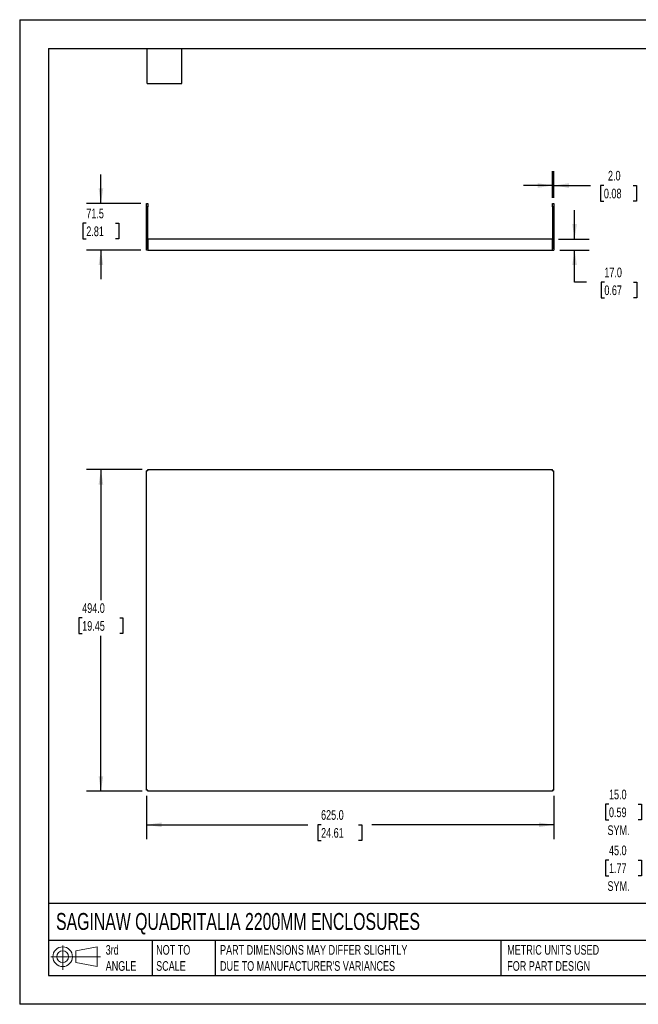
# Model space of a CAD drawing. Header units: millimetres. Extents: x 0 to 1956, y 0 to 1511.
# Tile 1 of 2: x 0 to 949, y 0 to 1511. Entities that reach past the tile are written whole.
import ezdxf

# ---------------------------------------------------------------- set-up
doc = ezdxf.new("R2010")
doc.units = ezdxf.units.MM
doc.header["$LTSCALE"] = 7
doc.layers.add('DIMENSIONS', color=140, linetype='Continuous', lineweight=25)
doc.layers.add('TEXT', color=140, linetype='Continuous', lineweight=25)
doc.styles.add('SLDTEXTSTYLE0', font='TXT', dxfattribs={"width": 0.7})
doc.dimstyles.new('SLDDIMSTYLE0', dxfattribs={"dimtxt": 15.106055, "dimasz": 23.114, "dimexe": 0, "dimexo": 0.0625, "dimgap": 3.776514, "dimtad": 0, "dimtih": 1, "dimtoh": 1, "dimdec": 1, "dimrnd": 1e-09, "dimzin": 12, "dimdsep": 46, "dimtxsty": 'SLDTEXTSTYLE0', "dimsah": 1, "dimcen": 0.09, "dimadec": 0, "dimazin": 3, "dimtfac": 1, "dimtdec": 1, "dimtmove": 0, "dimatfit": 0, "dimfxl": 0, "dimfrac": 2, "dimtolj": 1, "dimtzin": 12, "dimarcsym": 0})
doc.dimstyles.new('SLDDIMSTYLE1', dxfattribs={"dimtxt": 15.106055, "dimasz": 23.114, "dimexe": 0, "dimexo": 0.0625, "dimgap": 3.776514, "dimtad": 0, "dimtih": 1, "dimtoh": 1, "dimdec": 1, "dimrnd": 1e-09, "dimzin": 4, "dimdsep": 46, "dimtxsty": 'SLDTEXTSTYLE0', "dimsah": 1, "dimcen": 0.09, "dimadec": 0, "dimazin": 1, "dimtfac": 1, "dimtdec": 1, "dimtmove": 0, "dimatfit": 0, "dimfxl": 0, "dimfrac": 2, "dimtolj": 1, "dimtzin": 12, "dimarcsym": 0})
doc.dimstyles.new('SLDDIMSTYLE2', dxfattribs={"dimtxt": 15.106055, "dimasz": 23.114, "dimexe": 0, "dimexo": 0.0625, "dimgap": 3.776514, "dimtad": 0, "dimtih": 1, "dimtoh": 1, "dimdec": 1, "dimrnd": 1e-09, "dimzin": 4, "dimdsep": 46, "dimtxsty": 'SLDTEXTSTYLE0', "dimsah": 1, "dimcen": 0.09, "dimadec": 0, "dimazin": 1, "dimtfac": 1, "dimtdec": 1, "dimtofl": 0, "dimtmove": 0, "dimatfit": 3, "dimfxl": 0, "dimfrac": 2, "dimtolj": 1, "dimtzin": 12, "dimarcsym": 0})

# ---------------------------------------------------------------- blocks, each defined once
blk = doc.blocks.new('Block11')
at = {"color": 7, "linetype": 'Continuous', "lineweight": 18}
for p, q in [((18.1, 37.2), (18.1, 0)), ((38.4, 29.2), (71.2, 35.2)), ((71.2, 35.2), (71.2, 5.1)), ((0, 20.2), (76.1, 20.2)), ((38.4, 11.2), (38.4, 29.2)), ((38.4, 11.2), (71.2, 5.1))]:
    blk.add_line(p, q, dxfattribs=at)
for radius in [15.1, 9]:
    blk.add_circle((18.1, 20.2), radius, dxfattribs=at)
blk = doc.blocks.new('Block12')
at = {"color": 7, "linetype": 'Continuous'}
blk.add_blockref('Block11', (0, 0), dxfattribs=at)
blk = doc.blocks.new('_D')
at = {"layer": 'DIMENSIONS'}
for p, q in [((124.6, 1229.2), (124.6, 1273.6)), ((185.7, 1229.2), (102.4, 1229.2)), ((102.2, 1198.8), (97.1, 1198.8)), ((97.1, 1198.8), (97.1, 1174.8)), ((147.1, 1198.8), (152.1, 1198.8)), ((152.1, 1198.8), (152.1, 1174.8)), ((97.1, 1174.8), (102.2, 1174.8)), ((152.1, 1174.8), (147.1, 1174.8)), ((185.7, 1157.7), (102.4, 1157.7)), ((124.6, 1157.7), (124.6, 1113.2))]:
    blk.add_line(p, q, dxfattribs=at)
for points in [[(124.6, 1229.2), (128.2, 1252.3), (121.1, 1252.3)], [(124.6, 1157.7), (121.1, 1134.6), (128.2, 1134.6)]]:
    blk.add_solid(points, dxfattribs=at)
at = {"layer": 'DIMENSIONS', "char_height": 14.82, "attachment_point": 1, "style": 'SLDTEXTSTYLE0'}
for s, insert in [('71.5', (102.2, 1221.3)), ('2.81', (102.2, 1193.9))]:
    blk.add_mtext(s, dxfattribs=dict(at, insert=insert))
blk = doc.blocks.new('_D_1')
at = {"layer": 'DIMENSIONS'}
for p, q in [((851.3, 1174.7), (851.3, 1219.1)), ((826.5, 1174.7), (873.5, 1174.7)), ((828.5, 1157.7), (873.5, 1157.7)), ((851.3, 1108.3), (851.3, 1157.7)), ((869.8, 1108.3), (851.3, 1108.3)), ((897, 1108.3), (891.9, 1108.3)), ((891.9, 1108.3), (891.9, 1084.3)), ((941.9, 1108.3), (947, 1108.3)), ((947, 1108.3), (947, 1084.3)), ((891.9, 1084.3), (897, 1084.3)), ((947, 1084.3), (941.9, 1084.3))]:
    blk.add_line(p, q, dxfattribs=at)
for points in [[(851.3, 1174.7), (854.9, 1197.8), (847.8, 1197.8)], [(851.3, 1157.7), (847.8, 1134.6), (854.9, 1134.6)]]:
    blk.add_solid(points, dxfattribs=at)
at = {"layer": 'DIMENSIONS', "char_height": 14.82, "attachment_point": 1, "style": 'SLDTEXTSTYLE0'}
for s, insert in [('17.0', (897, 1130.8)), ('0.67', (897, 1103.4))]:
    blk.add_mtext(s, dxfattribs=dict(at, insert=insert))
blk = doc.blocks.new('_D_2')
at = {"layer": 'DIMENSIONS'}
for p, q in [((817.6, 1238.1), (817.6, 1279)), ((819.6, 1238.1), (819.6, 1279)), ((817.6, 1256.8), (773.2, 1256.8)), ((819.6, 1256.8), (875.8, 1256.8)), ((896.3, 1256.8), (891.2, 1256.8)), ((891.2, 1256.8), (891.2, 1232.8)), ((941.2, 1256.8), (946.2, 1256.8)), ((946.2, 1256.8), (946.2, 1232.8)), ((891.2, 1232.8), (896.3, 1232.8)), ((946.2, 1232.8), (941.2, 1232.8))]:
    blk.add_line(p, q, dxfattribs=at)
for points in [[(817.6, 1256.8), (794.5, 1260.3), (794.5, 1253.2)], [(819.6, 1256.8), (842.7, 1253.2), (842.7, 1260.3)]]:
    blk.add_solid(points, dxfattribs=at)
at = {"layer": 'DIMENSIONS', "char_height": 14.82, "attachment_point": 1, "style": 'SLDTEXTSTYLE0'}
for s, insert in [('2.0', (902.6, 1279.3)), ('0.08', (896.3, 1251.9))]:
    blk.add_mtext(s, dxfattribs=dict(at, insert=insert))
blk = doc.blocks.new('_D_3')
at = {"layer": 'DIMENSIONS'}
for p, q in [((187.7, 821), (102.4, 821)), ((124.6, 821), (124.6, 620.5)), ((95.9, 593.1), (90.8, 593.1)), ((90.8, 593.1), (90.8, 569.1)), ((153.4, 593.1), (158.4, 593.1)), ((158.4, 593.1), (158.4, 569.1)), ((90.8, 569.1), (95.9, 569.1)), ((124.6, 327), (124.6, 565.7)), ((158.4, 569.1), (153.4, 569.1)), ((187.7, 327), (102.4, 327))]:
    blk.add_line(p, q, dxfattribs=at)
for points in [[(124.6, 821), (121.1, 797.8), (128.2, 797.8)], [(124.6, 327), (128.2, 350.1), (121.1, 350.1)]]:
    blk.add_solid(points, dxfattribs=at)
at = {"layer": 'DIMENSIONS', "char_height": 14.82, "attachment_point": 1, "style": 'SLDTEXTSTYLE0'}
for s, insert in [('494.0', (95.9, 615.6)), ('19.45', (95.9, 588.2))]:
    blk.add_mtext(s, dxfattribs=dict(at, insert=insert))
blk = doc.blocks.new('_D_4')
at = {"layer": 'DIMENSIONS'}
for p, q in [((194.6, 320.1), (194.6, 253.3)), ((819.6, 320.1), (819.6, 253.3)), ((194.6, 275.5), (441.9, 275.5)), ((462.4, 275.5), (457.3, 275.5)), ((457.3, 275.5), (457.3, 251.5)), ((519.8, 275.5), (524.9, 275.5)), ((524.9, 275.5), (524.9, 251.5)), ((819.6, 275.5), (540.3, 275.5)), ((457.3, 251.5), (462.4, 251.5)), ((524.9, 251.5), (519.8, 251.5))]:
    blk.add_line(p, q, dxfattribs=at)
for points in [[(194.6, 275.5), (217.7, 272), (217.7, 279.1)], [(819.6, 275.5), (796.5, 279.1), (796.5, 272)]]:
    blk.add_solid(points, dxfattribs=at)
at = {"layer": 'DIMENSIONS', "char_height": 14.82, "attachment_point": 1, "style": 'SLDTEXTSTYLE0'}
for s, insert in [('625.0', (462.4, 298)), ('24.61', (462.4, 270.6))]:
    blk.add_mtext(s, dxfattribs=dict(at, insert=insert))
blk = doc.blocks.new('_D_6')
at = {"layer": 'DIMENSIONS'}
for p, q in [((1022.7, 336.6), (1022.7, 270.7)), ((1007.7, 318.1), (1007.7, 270.7)), ((904.1, 307), (899, 307)), ((899, 307), (899, 283)), ((949, 307), (954, 307)), ((954, 307), (954, 283)), ((1007.7, 292.9), (962.5, 292.9)), ((1022.7, 292.9), (1067.2, 292.9)), ((899, 283), (904.1, 283)), ((954, 283), (949, 283))]:
    blk.add_line(p, q, dxfattribs=at)
for points in [[(1007.7, 292.9), (984.6, 296.5), (984.6, 289.4)], [(1022.7, 292.9), (1045.8, 289.4), (1045.8, 296.5)]]:
    blk.add_solid(points, dxfattribs=at)
at = {"layer": 'DIMENSIONS', "char_height": 14.82, "attachment_point": 1, "style": 'SLDTEXTSTYLE0'}
for s, insert in [('15.0', (904.1, 329.5)), ('0.59', (904.1, 302.1)), ('SYM.', (901.8, 274.7))]:
    blk.add_mtext(s, dxfattribs=dict(at, insert=insert))
blk = doc.blocks.new('_D_7')
at = {"layer": 'DIMENSIONS'}
for p, q in [((1052.7, 336.6), (1052.7, 184.9)), ((1007.7, 318.1), (1007.7, 184.9)), ((904.1, 221.2), (899, 221.2)), ((899, 221.2), (899, 197.2)), ((949, 221.2), (954, 221.2)), ((954, 221.2), (954, 197.2)), ((899, 197.2), (904.1, 197.2)), ((954, 197.2), (949, 197.2)), ((1007.7, 207.1), (962.5, 207.1)), ((1052.7, 207.1), (1097.2, 207.1))]:
    blk.add_line(p, q, dxfattribs=at)
for points in [[(1007.7, 207.1), (984.6, 210.6), (984.6, 203.5)], [(1052.7, 207.1), (1075.8, 203.5), (1075.8, 210.6)]]:
    blk.add_solid(points, dxfattribs=at)
at = {"layer": 'DIMENSIONS', "char_height": 14.82, "attachment_point": 1, "style": 'SLDTEXTSTYLE0'}
for s, insert in [('45.0', (904.1, 243.7)), ('1.77', (904.1, 216.3)), ('SYM.', (901.8, 188.9))]:
    blk.add_mtext(s, dxfattribs=dict(at, insert=insert))

msp = doc.modelspace()

# ---------------------------------------------------------------- linework, layer by layer
at = {"color": 7, "linetype": 'Continuous'}
for p, q in [((0.02, 1511.32), (0.02, 0.02)), ((0.02, 1511.32), (1955.82, 1511.32)), ((1955.82, 0.02), (0.02, 0.02))]:
    msp.add_line(p, q, dxfattribs=at)
for p, q in [((194.63, 1229.17), (196.63, 1229.17)), ((194.63, 1224.18), (194.63, 1229.17)), ((196.63, 1224.18), (194.63, 1224.18)), ((194.63, 1157.67), (194.63, 1224.18)), ((196.63, 1229.17), (196.63, 1224.18)), ((196.63, 1159.67), (196.63, 1224.18)), ((817.63, 1229.17), (819.63, 1229.17)), ((817.63, 1224.18), (817.63, 1229.17)), ((817.63, 1224.18), (817.63, 1159.67)), ((819.63, 1224.18), (817.63, 1224.18)), ((819.63, 1229.17), (819.63, 1224.18)), ((819.63, 1224.18), (819.63, 1157.67)), ((817.62, 1174.67), (196.63, 1174.67)), ((196.63, 1174.67), (196.63, 1157.67)), ((817.62, 1157.67), (817.62, 1174.67)), ((196.63, 1157.67), (194.63, 1157.67)), ((196.63, 1159.67), (196.63, 1159.67)), ((196.63, 1157.67), (817.62, 1157.67)), ((817.63, 1159.67), (817.62, 1159.67)), ((817.62, 1157.67), (819.63, 1157.67)), ((194.63, 328.96), (194.63, 818.95)), ((196.63, 818.95), (194.63, 818.95)), ((196.63, 818.95), (196.63, 820.96)), ((196.63, 820.96), (817.62, 820.96)), ((817.62, 818.95), (817.62, 820.96)), ((817.62, 818.95), (819.63, 818.95)), ((819.63, 328.96), (819.63, 818.95)), ((196.63, 328.96), (194.63, 328.96)), ((196.63, 326.96), (196.63, 328.96)), ((817.62, 326.96), (196.63, 326.96)), ((819.63, 328.96), (817.62, 328.96)), ((817.62, 328.96), (817.62, 326.96))]:
    msp.add_line(p, q)
at = {"layer": 'TEXT'}
for p, q in [((44.45, 1466.85), (1911.35, 1466.85)), ((44.45, 1466.85), (44.45, 44.45)), ((195.58, 1413.51), (195.58, 1466.85)), ((248.92, 1413.51), (248.92, 1466.85)), ((195.58, 1413.51), (248.92, 1413.51)), ((1911.35, 154.88), (44.45, 154.88)), ((1911.35, 97.79), (44.45, 97.79)), ((203.31, 97.79), (203.31, 44.45)), ((299.86, 97.79), (299.86, 44.45)), ((738.39, 97.79), (738.39, 44.45)), ((44.45, 44.45), (1911.35, 44.45))]:
    msp.add_line(p, q, dxfattribs=at)

# ---------------------------------------------------------------- block references
msp.add_blockref('Block12', (47.87, 52.88), dxfattribs=at)

# ---------------------------------------------------------------- texts
at = {"layer": 'TEXT', "attachment_point": 1, "style": 'SLDTEXTSTYLE0'}
for s, insert, char_height in [('SAGINAW QUADRITALIA 2200MM ENCLOSURES', (55.76, 140.16), 25.9292), ('3rd^JANGLE', (131.95, 90.98), 14.817), ('NOT TO^JSCALE', (209.35, 90.98), 14.8167), ("PART DIMENSIONS MAY DIFFER SLIGHTLY ^JDUE TO MANUFACTURER'S VARIANCES", (307.39, 90.98), 14.8167), ('METRIC UNITS USED ^JFOR PART DESIGN', (747.98, 90.98), 14.8167)]:
    msp.add_mtext(s, dxfattribs=dict(at, insert=insert, char_height=char_height))

# ---------------------------------------------------------------- dimensions: what is measured, and where the dimension line sits
at = {"layer": 'DIMENSIONS'}
for base, p1, p2, dimstyle, picture, middle in [((124.63, 1229.17), (194.63, 1157.67), (194.63, 1229.17), 'SLDDIMSTYLE0', '_D', (124.63, 1198.79)), ((851.32, 1157.67), (817.62, 1174.67), (819.63, 1157.67), 'SLDDIMSTYLE1', '_D_1', (851.32, 1108.33)), ((124.63, 326.96), (196.63, 820.96), (196.63, 326.96), 'SLDDIMSTYLE2', '_D_3', (124.63, 593.09))]:
    dim = msp.add_linear_dim(base=base, p1=p1, p2=p2, angle=90, dimstyle=dimstyle, dxfattribs=at)
    dim.commit()
    dim.dimension.update_dxf_attribs({"geometry": picture, "text_midpoint": middle, "dimtype": 160})
for base, p1, p2, dimstyle, picture, middle in [((819.63, 1256.79), (817.63, 1229.17), (819.63, 1229.17), 'SLDDIMSTYLE1', '_D_2', (918.73, 1256.79)), ((819.63, 275.54), (194.63, 328.96), (819.63, 328.96), 'SLDDIMSTYLE2', '_D_4', (491.09, 275.54))]:
    dim = msp.add_linear_dim(base=base, p1=p1, p2=p2, dimstyle=dimstyle, dxfattribs=at)
    dim.commit()
    dim.dimension.update_dxf_attribs({"geometry": picture, "text_midpoint": middle, "dimtype": 160})
for base, p1, picture, middle in [((1007.72, 292.92), (1022.72, 345.46), '_D_6', (926.53, 292.92)), ((1007.72, 207.08), (1052.72, 345.46), '_D_7', (926.53, 207.08))]:
    dim = msp.add_linear_dim(base=base, p1=p1, p2=(1007.72, 326.96), text='<>\\PSYM.', dimstyle='SLDDIMSTYLE1', dxfattribs=at)
    dim.commit()
    dim.dimension.update_dxf_attribs({"geometry": picture, "text_midpoint": middle, "dimtype": 160})

doc.saveas('drawing.dxf')
